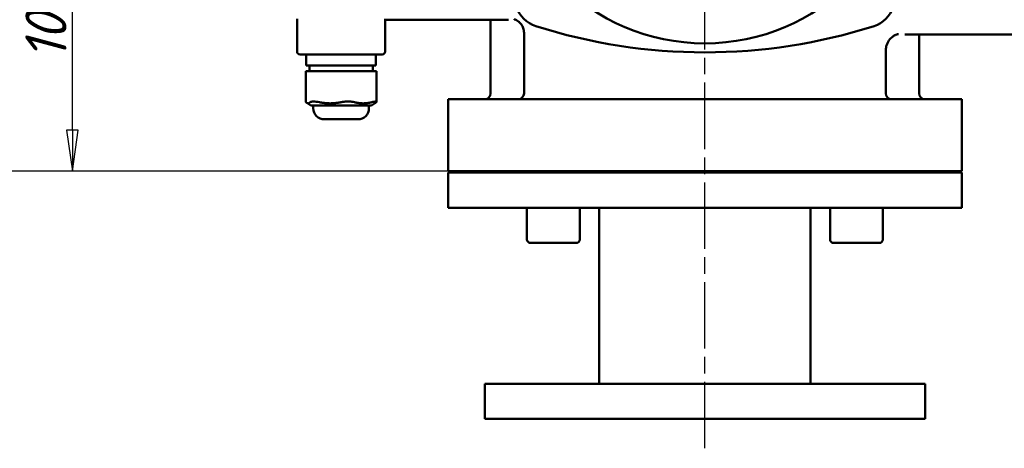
# Model space of a CAD drawing. Header units: millimetres. Extents: x 0 to 1680, y 0 to 1188.
# Tile 3 of 27: x 293 to 628, y 607 to 753. Entities that reach past the tile are written whole.
import ezdxf

# ---------------------------------------------------------------- set-up
doc = ezdxf.new("R2010")
doc.units = ezdxf.units.MM
doc.header["$LTSCALE"] = 4
doc.linetypes.add('CHAIN', pattern=[0.7087, 0.4724, -0.0591, 0.1181, -0.0591])
for name, color, linetype, lineweight in [('Видимый контур (ГОСТ)', 7, 'Continuous', 50), ('Линия резьбы (ГОСТ)', 7, 'Continuous', 25), ('Осевая линия (ГОСТ)', 7, 'Continuous', 25), ('Размер (ГОСТ)', 7, 'Continuous', 25)]:
    doc.layers.add(name, color=color, linetype=linetype, lineweight=lineweight)
doc.styles.add('Обычный текст (ГОСТ)', font='GOST Common Italic.ttf')
doc.dimstyles.new('Обычный (ГОСТ)', dxfattribs={"dimscale": 4, "dimtxt": 3.5, "dimasz": 3.5, "dimexe": 1, "dimexo": 0, "dimgap": 0.5, "dimtad": 1, "dimtxsty": 'Обычный текст (ГОСТ)', "dimblk": 'Filled-1', "dimcen": 0.09, "dimdle": 15, "dimclrd": 256, "dimclre": 256, "dimclrt": 256, "dimazin": 2, "dimtfac": 0.714286, "dimtdec": 3, "dimtmove": 0, "dimatfit": 3, "dimfxl": 1, "dimtolj": 1, "dimlwd": 25, "dimlwe": 25, "dimarcsym": 0})

# ---------------------------------------------------------------- blocks, each defined once
blk = doc.blocks.new('Filled-1')
at = {"color": 0}
for p, q in [((0, 0), (-1, 0.143)), ((-1, 0.143), (-1, -0.143)), ((-1, 0), (0, 0)), ((-1, -0.143), (0, 0))]:
    blk.add_line(p, q, dxfattribs=at)
at = {"color": 0, "flags": 128}
blk.add_lwpolyline([(-1, -0.143), (0, 0), (-1, 0.143), (-1, -0.143)], dxfattribs=at)
at = {"color": 0}
blk.add_solid([(-1, -0.143), (0, 0), (-1, 0.143), (-1, -0.143)], dxfattribs=at)
blk = doc.blocks.new('*D11')
at = {"layer": 'Defpoints', "color": 0, "linetype": 'Continuous', "transparency": 16777216}
for p in [(310.6, 801.73), (370.6, 801.73), (438.6, 701.73)]:
    blk.add_point(p, dxfattribs=at)
at = {"layer": 'Размер (ГОСТ)', "linetype": 'Continuous', "lineweight": 25, "transparency": 16777216}
for p, q in [((370.6, 801.73), (306.6, 801.73)), ((310.6, 715.73), (310.6, 787.73)), ((438.6, 701.73), (306.6, 701.73))]:
    blk.add_line(p, q, dxfattribs=at)
at = {"layer": 'Размер (ГОСТ)', "linetype": 'Continuous', "lineweight": 25, "transparency": 16777216, "xscale": 14, "yscale": 14, "zscale": 14}
for p, rotation in [((310.6, 801.73), 90), ((310.6, 701.73), 270)]:
    blk.add_blockref('Filled-1', p, dxfattribs=dict(at, rotation=rotation))
at = {"layer": 'Размер (ГОСТ)', "linetype": 'Continuous', "lineweight": 25, "transparency": 16777216, "insert": (294.6, 739.61), "char_height": 14, "attachment_point": 1, "rotation": 90, "style": 'Обычный текст (ГОСТ)'}
blk.add_mtext('\\A1;100', dxfattribs=at)
blk = doc.blocks.new('*D14')
at = {"layer": 'Defpoints', "color": 0, "linetype": 'Continuous', "transparency": 16777216}
for p in [(235.24, 949.73), (356.1, 949.73), (438.6, 701.73)]:
    blk.add_point(p, dxfattribs=at)
at = {"layer": 'Размер (ГОСТ)', "linetype": 'Continuous', "lineweight": 25, "transparency": 16777216}
for p, q in [((356.1, 949.73), (231.24, 949.73)), ((235.24, 715.73), (235.24, 935.73)), ((438.6, 701.73), (231.24, 701.73))]:
    blk.add_line(p, q, dxfattribs=at)
at = {"layer": 'Размер (ГОСТ)', "linetype": 'Continuous', "lineweight": 25, "transparency": 16777216, "xscale": 14, "yscale": 14, "zscale": 14}
for p, rotation in [((235.24, 949.73), 90), ((235.24, 701.73), 270)]:
    blk.add_blockref('Filled-1', p, dxfattribs=dict(at, rotation=rotation))
at = {"layer": 'Размер (ГОСТ)', "linetype": 'Continuous', "lineweight": 25, "transparency": 16777216, "insert": (219.24, 809.89), "char_height": 14, "attachment_point": 1, "rotation": 90, "style": 'Обычный текст (ГОСТ)'}
blk.add_mtext('\\A1;248', dxfattribs=at)

msp = doc.modelspace()

# ---------------------------------------------------------------- linework, layer by layer
at = {"layer": 'Видимый контур (ГОСТ)'}
for p, q in [((387.169, 753.685), (387.169, 742.485)), ((417.169, 753.685), (417.169, 742.485)), ((459.14, 753.354), (417.169, 753.354)), ((453.103, 728.235), (453.103, 753.354)), ((464.484, 728.235), (464.484, 748.895)), ((594.228, 748.354), (676.103, 748.354)), ((599.103, 728.235), (599.103, 748.354)), ((416.169, 741.485), (388.169, 741.485)), ((390.292, 741.485), (390.292, 737.685)), ((414.046, 741.485), (414.046, 737.685)), ((587.722, 728.235), (587.722, 742.87)), ((390.103, 735.785), (390.19, 735.785)), ((390.103, 735.785), (390.103, 725.359)), ((391.659, 735.785), (390.19, 735.785)), ((390.292, 737.685), (390.301, 737.685)), ((390.778, 737.685), (390.301, 737.685)), ((390.778, 737.685), (393.396, 737.685)), ((391.408, 737.685), (391.408, 735.785)), ((391.659, 735.785), (394.771, 735.785)), ((400.523, 737.685), (393.396, 737.685)), ((402.087, 735.785), (394.771, 735.785)), ((400.523, 737.685), (405.264, 737.685)), ((402.087, 735.785), (406.75, 735.785)), ((411.913, 737.685), (405.264, 737.685)), ((412.597, 735.785), (406.75, 735.785)), ((411.913, 737.685), (414.046, 737.685)), ((412.597, 735.785), (414.234, 735.785)), ((412.929, 737.685), (412.929, 735.785)), ((414.234, 735.785), (414.234, 725.359)), ((391.861, 724.147), (390.504, 724.961)), ((412.477, 724.147), (413.834, 724.961)), ((438.603, 726.235), (613.603, 726.235)), ((438.603, 726.235), (438.603, 701.735)), ((613.603, 726.235), (613.603, 701.735)), ((391.861, 724.147), (412.477, 724.147)), ((392.687, 724.147), (392.687, 723.197)), ((411.65, 724.147), (411.65, 723.197)), ((407.85, 719.397), (396.487, 719.397)), ((438.603, 701.735), (613.603, 701.735)), ((613.603, 701.235), (438.603, 701.235)), ((438.603, 689.235), (438.603, 701.235)), ((468.484, 701.235), (468.484, 701.735)), ((480.484, 701.235), (480.484, 701.735)), ((481.103, 701.235), (481.103, 701.735)), ((571.103, 701.235), (571.103, 701.735)), ((571.722, 701.235), (571.722, 701.735)), ((583.722, 701.235), (583.722, 701.735)), ((613.603, 689.235), (613.603, 701.235)), ((613.603, 689.235), (438.603, 689.235)), ((465.484, 678.435), (465.484, 689.235)), ((483.484, 678.435), (483.484, 689.235)), ((490.103, 629.235), (490.103, 689.235)), ((562.103, 629.235), (562.103, 689.235)), ((568.722, 678.435), (568.722, 689.235)), ((586.722, 678.435), (586.722, 689.235)), ((482.284, 677.235), (466.684, 677.235)), ((585.522, 677.235), (569.922, 677.235)), ((601.103, 629.235), (451.103, 629.235)), ((451.103, 617.235), (451.103, 629.235)), ((601.103, 617.235), (601.103, 629.235)), ((601.103, 617.235), (451.103, 617.235))]:
    msp.add_line(p, q, dxfattribs=at)
msp.add_circle((526.103, 815.285), 70, dxfattribs=at)
for centre, radius, start, end in [((471.508, 760.69), 10, 197.65616, 252.34384), ((580.698, 760.69), 10, 287.65616, 342.34384), ((526.103, 932.211), 190, 252.34384, 287.65616), ((388.169, 742.485), 1, 180, 270), ((416.169, 742.485), 1, 270, 0), ((451.103, 728.235), 2, 270, 0), ((462.484, 728.235), 2, 270, 0), ((589.722, 728.235), 2, 180, 270), ((601.103, 728.235), 2, 180, 270), ((396.487, 723.197), 3.8, 180, 270), ((407.85, 723.197), 3.8, 270, 0), ((466.684, 678.435), 1.2, 180, 270), ((482.284, 678.435), 1.2, 270, 0), ((569.922, 678.435), 1.2, 180, 270), ((585.522, 678.435), 1.2, 270, 0)]:
    msp.add_arc(centre, radius, start, end, dxfattribs=at)
for points, knots in [([(464.484, 748.895), (464.484, 749.434), (464.387, 749.995), (464.041, 750.996), (463.794, 751.429), (463.244, 752.178), (462.943, 752.461), (462.378, 752.912), (462.128, 753.055), (461.719, 753.266), (461.562, 753.327), (461.305, 753.418), (461.215, 753.442), (461.093, 753.472), (461.067, 753.477), (461.067, 753.477)], [0.64893706, 0.64893706, 0.64893706, 0.64893706, 0.69565171, 0.69565171, 0.74362812, 0.74362812, 0.80106493, 0.80106493, 0.869133, 0.869133, 0.94103706, 0.94103706, 1.02422556, 1.02422556, 1.11636752, 1.11636752, 1.11636752, 1.11636752]), ([(592.009, 748.451), (592.009, 748.451), (592.006, 748.451), (591.98, 748.447), (591.913, 748.436), (591.645, 748.364), (591.469, 748.315), (590.985, 748.113), (590.711, 747.987), (590.008, 747.531), (589.577, 747.209), (588.725, 746.206), (588.319, 745.578), (587.84, 744.201), (587.722, 743.522), (587.722, 742.87)], [0.09274265, 0.09274265, 0.09274265, 0.09274265, 0.1208612, 0.1208612, 0.2417224, 0.2417224, 0.34145375, 0.34145375, 0.4197497, 0.4197497, 0.49454811, 0.49454811, 0.55664542, 0.55664542, 0.60430601, 0.60430601, 0.60430601, 0.60430601]), ([(394.771, 725.216), (394.419, 725.287), (394.056, 725.348), (393.346, 725.435), (393.007, 725.456), (392.461, 725.456), (392.21, 725.435), (391.851, 725.348), (391.73, 725.287), (391.659, 725.216)], [-2.3988988, -2.3988988, -2.3988988, -2.3988988, -2.28096317, -2.28096317, -2.14943845, -2.14943845, -2.01791374, -2.01791374, -1.89997811, -1.89997811, -1.89997811, -1.89997811]), ([(402.087, 725.216), (402.439, 725.287), (402.832, 725.348), (403.677, 725.435), (404.13, 725.456), (404.948, 725.456), (405.379, 725.435), (406.136, 725.348), (406.468, 725.287), (406.75, 725.216)], [1.89997811, 1.89997811, 1.89997811, 1.89997811, 2.01791374, 2.01791374, 2.14943845, 2.14943845, 2.28096317, 2.28096317, 2.3988988, 2.3988988, 2.3988988, 2.3988988]), ([(414.148, 725.216), (414.218, 725.287), (414.249, 725.348), (414.202, 725.435), (414.11, 725.456), (413.838, 725.456), (413.636, 725.435), (413.15, 725.348), (412.878, 725.287), (412.597, 725.216)], [-2.3988988, -2.3988988, -2.3988988, -2.3988988, -2.28096317, -2.28096317, -2.14943845, -2.14943845, -2.01791374, -2.01791374, -1.89997811, -1.89997811, -1.89997811, -1.89997811])]:
    msp.add_open_spline(points, degree=3, knots=knots, dxfattribs=at)
msp.add_open_spline([(390.19, 725.216), (390.135, 725.271), (390.104, 725.32), (390.104, 725.359)], degree=3, dxfattribs=at)
for points, weights in [([(390.19, 725.216), (390.924, 724.473), (391.659, 725.216)], [1.13266408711, 1.19557772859, 1.13266408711]), ([(394.771, 725.216), (398.429, 724.473), (402.087, 725.216)], [1.13266408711, 1.19557772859, 1.13266408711]), ([(406.75, 725.216), (409.674, 724.473), (412.597, 725.216)], [1.13266408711, 1.19557772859, 1.13266408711]), ([(414.148, 725.216), (413.988, 725.054), (413.834, 724.961)], [1.13266408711, 1.14579539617, 1.15344518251])]:
    msp.add_rational_spline(points, weights, degree=2, dxfattribs=at)
at = {"layer": 'Линия резьбы (ГОСТ)'}
for p, q in [((469.534, 701.735), (469.534, 701.235)), ((479.434, 701.235), (479.434, 701.735)), ((572.772, 701.735), (572.772, 701.235)), ((582.672, 701.235), (582.672, 701.735))]:
    msp.add_line(p, q, dxfattribs=at)
at = {"layer": 'Осевая линия (ГОСТ)', "linetype": 'CHAIN', "ltscale": 11.993792}
msp.add_line((526.103, 607.235), (526.103, 959.735), dxfattribs=at)

# ---------------------------------------------------------------- dimensions: what is measured, and where the dimension line sits
at = {"layer": 'Размер (ГОСТ)', "linetype": 'Continuous', "lineweight": 25}
for base, p2, angle, picture, middle in [((235.242, 949.735), (356.103, 949.735), 270, '*D14', (235.242, 825.735)), ((310.603, 801.735), (370.603, 801.735), 90, '*D11', (310.603, 751.735))]:
    dim = msp.add_linear_dim(base=base, p1=(438.603, 701.735), p2=p2, angle=angle, dimstyle='Обычный (ГОСТ)', override={"dimgap": 0.5, "dimdec": 2, "dimtol": 0, "dimlim": 0, "dimtp": 0, "dimtm": 0, "dimtdec": 3, "dimtofl": 0, "dimatfit": 1}, dxfattribs=at)
    dim.commit()
    dim.dimension.update_dxf_attribs({"geometry": picture, "text_midpoint": middle, "dimtype": 160})

doc.saveas('drawing.dxf')
